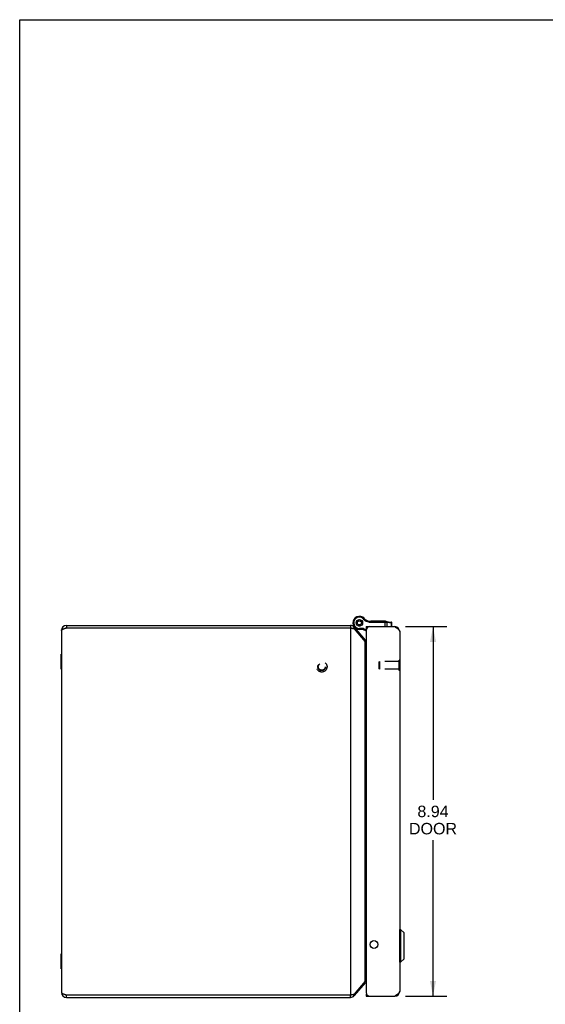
# Model space of a CAD drawing. Header units: inches. Extents: x 0 to 63, y 0 to 40.7.
# Tile 3 of 9: x 0 to 12.7, y 16.9 to 40.7. Entities that reach past the tile are written whole.
import ezdxf

# ---------------------------------------------------------------- set-up
doc = ezdxf.new("R2010")
doc.units = ezdxf.units.IN
doc.header["$LTSCALE"] = 3.462963
doc.header["$MEASUREMENT"] = 0
doc.linetypes.add('HIDDEN', pattern=[0.2, 0.1, -0.1])
doc.layers.get('0').update_dxf_attribs({"linetype": 'CONTINUOUS'})
for name, color, linetype in [('02___PRT_ALL_AXES', 7, 'CONTINUOUS'), ('06___PRT_ALL_SURFS', 7, 'CONTINUOUS'), ('DEFAULT_2', 8, 'HIDDEN'), ('DIMENSIONS', 7, 'CONTINUOUS')]:
    doc.layers.add(name, color=color, linetype=linetype)
doc.styles.get("Standard").update_dxf_attribs({"font": 'arial.ttf'})
doc.dimstyles.new('DIMSTYLE_1', dxfattribs={"dimtxt": 0.277778, "dimasz": 0.37037, "dimexe": 0.09, "dimexo": 0.07, "dimgap": 0.0375, "dimtad": 0, "dimtih": 1, "dimtoh": 1, "dimzin": 4, "dimdsep": 46, "dimtxsty": 'Standard', "dimblk": '_FILLED', "dimblk1": '_FILLED', "dimblk2": '_FILLED', "dimcen": 0.09, "dimazin": 1, "dimtfac": 1, "dimtofl": 0, "dimtmove": 0, "dimatfit": 3, "dimldrblk": '_FILLED', "dimfxl": 1, "dimtolj": 1, "dimtzin": 4, "dimarcsym": 0})

# ---------------------------------------------------------------- blocks, each defined once
blk = doc.blocks.new('_FILLED')
at = {"color": 0, "linetype": 'ByBlock'}
blk.add_solid([(0, 0), (-1, 0.2), (-1, -0.2)], dxfattribs=at)
blk = doc.blocks.new('*D17')
at = {"layer": 'DIMENSIONS', "color": 2, "linetype": 'Continuous'}
for p, q in [((9.335, 26.055), (10.335, 26.055)), ((10.002, 26.055), (10.002, 21.863)), ((10.002, 17.115), (10.002, 20.891)), ((9.335, 17.115), (10.335, 17.115))]:
    blk.add_line(p, q, dxfattribs=at)
at = {"layer": 'DIMENSIONS', "color": 2, "linetype": 'Continuous', "xscale": 0.3703703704, "yscale": 0.3703703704, "zscale": 0.3703703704}
for p, rotation in [((10.002, 26.055), 90), ((10.002, 17.115), 270)]:
    blk.add_blockref('_FILLED', p, dxfattribs=dict(at, rotation=rotation))
at = {"layer": 'DIMENSIONS', "color": 2, "linetype": 'Continuous', "insert": (10.002, 21.724), "char_height": 0.2778, "width": 1.16274, "attachment_point": 2, "line_spacing_factor": 0.9}
blk.add_mtext('8.94\\PDOOR', dxfattribs=at)

msp = doc.modelspace()

# ---------------------------------------------------------------- linework, layer by layer
at = {"color": 7, "linetype": 'Continuous'}
for p, q in [((0, 0), (0, 40.7407)), ((0, 40.7407), (62.963, 40.7407)), ((8.1736, 26.2109), (8.1814, 26.2149)), ((8.1814, 26.2149), (8.1887, 26.2197)), ((8.1982, 26.2231), (8.2069, 26.2241)), ((8.2069, 26.2241), (8.2154, 26.2262)), ((8.2254, 26.2262), (8.234, 26.2241)), ((8.234, 26.2241), (8.2427, 26.2231)), ((8.2521, 26.2197), (8.2594, 26.2149)), ((8.2594, 26.2149), (8.2673, 26.2109)), ((8.2998, 26.2833), (8.2897, 26.2661)), ((8.2998, 26.2833), (8.2897, 26.2661)), ((8.2897, 26.2661), (8.2897, 26.2661)), ((8.2998, 26.2833), (8.2998, 26.2833)), ((8.3358, 26.2534), (8.3206, 26.2404)), ((1.1309, 26.0851), (1.1309, 26.0251)), ((8.0039, 26.0851), (8.0039, 26.0251)), ((8.0958, 26.0422), (8.0609, 26.0129)), ((8.0737, 26.0899), (8.0739, 26.0895)), ((8.1424, 26.1473), (8.1419, 26.1561)), ((8.1419, 26.1386), (8.1424, 26.1473)), ((8.1436, 26.1659), (8.1471, 26.174)), ((8.1471, 26.1206), (8.1436, 26.1287)), ((8.1471, 26.174), (8.1496, 26.1824)), ((8.1496, 26.1122), (8.1471, 26.1206)), ((8.1547, 26.1911), (8.1607, 26.1975)), ((8.1607, 26.0972), (8.1547, 26.1036)), ((8.1607, 26.1975), (8.1659, 26.2045)), ((8.1659, 26.0901), (8.1607, 26.0972)), ((8.1814, 26.0798), (8.1736, 26.0837)), ((8.1887, 26.075), (8.1814, 26.0798)), ((8.2069, 26.0705), (8.1982, 26.0715)), ((8.2154, 26.0685), (8.2069, 26.0705)), ((8.2204, 25.9898), (8.2204, 26.0098)), ((8.3203, 26.0098), (8.2204, 26.0098)), ((8.3154, 25.9898), (8.2204, 25.9898)), ((8.234, 26.0705), (8.2254, 26.0685)), ((8.2427, 26.0715), (8.234, 26.0705)), ((8.2594, 26.0798), (8.2521, 26.075)), ((8.2673, 26.0837), (8.2594, 26.0798)), ((8.2749, 26.2045), (8.2802, 26.1975)), ((8.2802, 26.0972), (8.2749, 26.0901)), ((8.2802, 26.1975), (8.2862, 26.1911)), ((8.2862, 26.1036), (8.2802, 26.0972)), ((8.2912, 26.1824), (8.2937, 26.174)), ((8.2937, 26.1206), (8.2912, 26.1122)), ((8.2937, 26.174), (8.2972, 26.1659)), ((8.2972, 26.1287), (8.2937, 26.1206)), ((8.2989, 26.1561), (8.2984, 26.1473)), ((8.2984, 26.1473), (8.2989, 26.1386)), ((8.3154, 25.9898), (8.3203, 26.0098)), ((8.3154, 25.9898), (8.3859, 25.9531)), ((8.3203, 26.0098), (8.3865, 25.9753)), ((8.3859, 26.055), (8.3859, 25.995)), ((8.3859, 25.995), (8.3911, 25.995)), ((8.4565, 26.1865), (8.4534, 26.1667)), ((8.4757, 26.185), (8.4757, 26.165)), ((8.4757, 26.185), (8.8522, 26.185)), ((8.4757, 26.165), (8.8578, 26.165)), ((8.8403, 26.055), (8.8403, 26.185)), ((8.8695, 26.1838), (8.9867, 26.1674)), ((8.8776, 26.1641), (8.8962, 26.1624)), ((8.8962, 26.055), (8.8962, 26.1624)), ((8.8962, 26.1624), (8.9973, 26.1482)), ((8.9973, 26.055), (8.9973, 26.1482)), ((8.9973, 26.1482), (9.0039, 26.1476)), ((9.0039, 26.055), (9.0039, 26.1476)), ((9.0916, 26.054), (9.0905, 26.0457)), ((8.3588, 25.7288), (8.3398, 25.7129)), ((9.1999, 25.248), (9.1959, 25.248)), ((9.1999, 24.992), (9.1999, 25.248)), ((9.1999, 24.992), (9.1959, 24.992)), ((9.199, 18.727), (9.2177, 18.727)), ((9.199, 17.9389), (9.199, 18.727)), ((9.2177, 18.727), (9.3008, 18.6439)), ((9.2177, 18.727), (9.2177, 17.9389)), ((9.3008, 18.0221), (9.3008, 18.6439)), ((9.3029, 18.0271), (9.3029, 18.6389)), ((9.199, 17.9389), (9.2177, 17.9389)), ((9.2177, 17.9389), (9.3008, 18.0221)), ((8.3588, 17.4413), (8.3398, 17.4572)), ((8.0958, 17.1279), (8.0609, 17.1572)), ((8.3859, 17.175), (8.3911, 17.175)), ((8.3859, 17.175), (8.3859, 17.115)), ((1.1309, 17.0851), (1.1309, 17.1451)), ((8.0039, 17.0851), (8.0039, 17.1451)), ((8.4463, 17.115), (8.4463, 17.12)), ((9.0916, 17.116), (9.0905, 17.1243))]:
    msp.add_line(p, q, dxfattribs=at)
at = {"color": 3, "linetype": 'Continuous'}
for p, q in [((1.1309, 26.0851), (8.0039, 26.0851)), ((1.1309, 26.0251), (8.0039, 26.0251)), ((8.0039, 26.0251), (8.0039, 17.1451)), ((8.0958, 26.0422), (8.3588, 25.7288)), ((8.0958, 26.0036), (8.3588, 25.6903)), ((8.3859, 26.055), (9.0759, 26.055)), ((1.0109, 25.9651), (1.0109, 17.2051)), ((8.3859, 25.965), (8.3859, 17.205)), ((9.1959, 25.935), (9.1959, 17.235)), ((8.3588, 17.4799), (8.3588, 25.6903)), ((8.3588, 17.4799), (8.0958, 17.1665)), ((8.3588, 17.4413), (8.0958, 17.1279)), ((1.1309, 17.1451), (8.0039, 17.1451)), ((1.1309, 17.0851), (8.0039, 17.0851)), ((8.0039, 17.1451), (8.0188, 17.1481)), ((8.3859, 17.115), (9.0759, 17.115))]:
    msp.add_line(p, q, dxfattribs=at)
for points in [[(1.0109, 25.9651), (1.0111, 25.9676), (1.0119, 25.9701), (1.0132, 25.9726), (1.0149, 25.9751), (1.0172, 25.9776), (1.02, 25.9801), (1.0232, 25.9826), (1.0269, 25.9851), (1.0311, 25.9876), (1.0356, 25.9901), (1.0406, 25.9926), (1.046, 25.9951), (1.0518, 25.9976), (1.0578, 26.0001), (1.0642, 26.0026), (1.0708, 26.0051), (1.0777, 26.0076), (1.0849, 26.0101), (1.0922, 26.0126), (1.0998, 26.0151), (1.1075, 26.0176), (1.1152, 26.0201), (1.1231, 26.0226), (1.1309, 26.0251)], [(8.0039, 26.0251), (8.0188, 26.022), (8.0262, 26.0205), (8.0335, 26.019), (8.0407, 26.0174), (8.0477, 26.0159), (8.0546, 26.0144), (8.0613, 26.0128), (8.0677, 26.0113), (8.0739, 26.0098), (8.0799, 26.0082), (8.0855, 26.0067), (8.0908, 26.0052), (8.0958, 26.0036)], [(9.0759, 26.055), (9.0826, 26.0507), (9.0893, 26.0464), (9.096, 26.0421), (9.1026, 26.0379), (9.1091, 26.0336), (9.1156, 26.0293), (9.1218, 26.025), (9.128, 26.0207), (9.134, 26.0164), (9.1398, 26.0121), (9.1453, 26.0079), (9.1507, 26.0036), (9.1559, 25.9993), (9.1607, 25.995), (9.1654, 25.9907), (9.1697, 25.9864), (9.1738, 25.9822), (9.1775, 25.9779), (9.1809, 25.9736), (9.184, 25.9693), (9.1868, 25.965), (9.1892, 25.9607), (9.1912, 25.9564), (9.1929, 25.9521), (9.1942, 25.9479), (9.1952, 25.9436), (9.1957, 25.9393), (9.1959, 25.935)], [(8.3859, 25.6631), (8.3842, 25.6646), (8.3794, 25.6688), (8.3747, 25.6731), (8.3703, 25.6774), (8.3662, 25.6817), (8.3623, 25.686), (8.3588, 25.6903)], [(8.3859, 17.5071), (8.3842, 17.5056), (8.3794, 17.5013), (8.3747, 17.497), (8.3703, 17.4927), (8.3662, 17.4884), (8.3623, 17.4842), (8.3588, 17.4799)], [(1.0109, 17.2051), (1.0111, 17.2026), (1.0119, 17.2001), (1.0132, 17.1976), (1.0149, 17.1951), (1.0172, 17.1926), (1.02, 17.1901), (1.0232, 17.1876), (1.0269, 17.1851), (1.0311, 17.1826), (1.0356, 17.1801), (1.0406, 17.1776), (1.046, 17.1751), (1.0518, 17.1726), (1.0578, 17.1701), (1.0642, 17.1676), (1.0708, 17.1651), (1.0777, 17.1626), (1.0849, 17.1601), (1.0922, 17.1576), (1.0998, 17.1551), (1.1075, 17.1526), (1.1152, 17.1501), (1.1231, 17.1476), (1.1309, 17.1451)], [(8.0188, 17.1481), (8.0262, 17.1497), (8.0335, 17.1512), (8.0407, 17.1527), (8.0477, 17.1543), (8.0546, 17.1558), (8.0613, 17.1573), (8.0677, 17.1589), (8.0739, 17.1604), (8.0799, 17.1619), (8.0855, 17.1634), (8.0908, 17.165), (8.0958, 17.1665)], [(9.1959, 17.235), (9.1957, 17.2307), (9.1952, 17.2264), (9.1942, 17.2221), (9.1929, 17.2179), (9.1912, 17.2136), (9.1892, 17.2093), (9.1868, 17.205), (9.184, 17.2007), (9.1809, 17.1964), (9.1775, 17.1921), (9.1738, 17.1879), (9.1697, 17.1836), (9.1654, 17.1793), (9.1608, 17.175), (9.1559, 17.1707), (9.1508, 17.1664), (9.1454, 17.1622), (9.1398, 17.1579), (9.134, 17.1536), (9.128, 17.1493), (9.1218, 17.145), (9.1156, 17.1407), (9.1091, 17.1364), (9.1026, 17.1321), (9.096, 17.1279), (9.0894, 17.1236), (9.0826, 17.1193), (9.0759, 17.115)]]:
    msp.add_lwpolyline(points, dxfattribs=at)
at = {"color": 7, "linetype": 'Continuous'}
for points in [[(8.8522, 26.185), (8.8525, 26.185), (8.8527, 26.1849), (8.853, 26.1848), (8.8532, 26.1847), (8.8535, 26.1845), (8.8537, 26.1842), (8.854, 26.184), (8.8542, 26.1836), (8.8545, 26.1833), (8.8547, 26.1829), (8.8549, 26.1825), (8.8552, 26.182), (8.8554, 26.1815), (8.8556, 26.181), (8.8558, 26.1804), (8.856, 26.1798), (8.8562, 26.1791), (8.8564, 26.1785), (8.8565, 26.1778), (8.8567, 26.177), (8.8568, 26.1763), (8.857, 26.1755), (8.8571, 26.1747), (8.8572, 26.1739), (8.8573, 26.1731), (8.8574, 26.1722), (8.8575, 26.1714), (8.8576, 26.1705), (8.8577, 26.1696), (8.8577, 26.1687), (8.8578, 26.1678), (8.8578, 26.1668), (8.8578, 26.1659), (8.8578, 26.165)], [(8.8578, 26.165), (8.8597, 26.165), (8.8616, 26.165), (8.8635, 26.1649), (8.8654, 26.1649), (8.8672, 26.1648), (8.869, 26.1647), (8.8708, 26.1646), (8.8725, 26.1645), (8.8743, 26.1644), (8.8759, 26.1643), (8.8776, 26.1641)], [(8.8695, 26.1838), (8.8701, 26.1837), (8.8706, 26.1835), (8.8712, 26.1834), (8.8717, 26.1831), (8.8723, 26.1829), (8.8728, 26.1826), (8.8733, 26.1822), (8.8738, 26.1818), (8.8743, 26.1814), (8.8747, 26.1809), (8.8752, 26.1804), (8.8756, 26.1799), (8.876, 26.1793), (8.8764, 26.1787), (8.8767, 26.1781), (8.8771, 26.1774), (8.8774, 26.1767), (8.8777, 26.176), (8.878, 26.1753), (8.8782, 26.1745), (8.8785, 26.1737), (8.8787, 26.1729), (8.8788, 26.172), (8.879, 26.1712), (8.8791, 26.1703), (8.8792, 26.1694), (8.8793, 26.1686), (8.8793, 26.1677), (8.8793, 26.1667), (8.8793, 26.1658), (8.8793, 26.1649), (8.8792, 26.164)], [(8.8811, 26.1822), (8.8819, 26.182), (8.8828, 26.1818), (8.8836, 26.1816), (8.8844, 26.1813), (8.8852, 26.181), (8.886, 26.1806), (8.8868, 26.1802), (8.8875, 26.1798), (8.8882, 26.1793), (8.889, 26.1788), (8.8896, 26.1782), (8.8903, 26.1776), (8.8909, 26.177), (8.8915, 26.1763), (8.8921, 26.1756), (8.8926, 26.1748), (8.8931, 26.1741), (8.8936, 26.1733), (8.894, 26.1725), (8.8944, 26.1716), (8.8948, 26.1708), (8.8951, 26.1699), (8.8954, 26.169), (8.8956, 26.1681), (8.8958, 26.1671), (8.896, 26.1662), (8.8961, 26.1652), (8.8962, 26.1643), (8.8962, 26.1633), (8.8962, 26.1624)], [(8.9822, 26.168), (8.983, 26.1679), (8.9839, 26.1677), (8.9847, 26.1675), (8.9855, 26.1672), (8.9863, 26.1669), (8.9871, 26.1665), (8.9879, 26.1661), (8.9886, 26.1656), (8.9894, 26.1652), (8.9901, 26.1646), (8.9908, 26.1641), (8.9914, 26.1635), (8.992, 26.1628), (8.9926, 26.1621), (8.9932, 26.1614), (8.9937, 26.1607), (8.9942, 26.1599), (8.9947, 26.1591), (8.9951, 26.1583), (8.9955, 26.1575), (8.9959, 26.1566), (8.9962, 26.1557), (8.9965, 26.1548), (8.9967, 26.1539), (8.9969, 26.153), (8.9971, 26.1521), (8.9972, 26.1511), (8.9973, 26.1501), (8.9973, 26.1492), (8.9973, 26.1482)]]:
    msp.add_lwpolyline(points, dxfattribs=at)
for radius in [0.078, 0.048]:
    msp.add_circle((8.2204, 26.1473), radius, dxfattribs=at)
at = {"color": 3, "linetype": 'Continuous'}
msp.add_circle((8.5734, 18.365), 0.0938, dxfattribs=at)
at = {"color": 7, "linetype": 'Continuous'}
for centre, radius, start, end in [((8.2204, 26.1473), 0.1575, 59.73501, 270), ((8.2204, 26.1473), 0.1375, 59.73501, 270), ((8.2282, 26.1606), 0.1221, 40.79327, 59.73501), ((8.2282, 26.1606), 0.1421, 40.79327, 59.73501), ((8.2204, 26.1473), 0.1575, 37.359, 59.21001), ((8.4872, 26.3841), 0.22, 220.79327, 261.15991), ((8.4872, 26.3841), 0.2, 220.79327, 261.15991), ((1.1309, 25.9651), 0.06, 90, 125.80143), ((8.0039, 25.9651), 0.06, 66.8969, 90), ((8.316, 26.1843), 0.26, 201.378, 220), ((8.4757, 26.31), 0.145, 261.15991, 270), ((8.4757, 26.31), 0.125, 261.15991, 270), ((8.8522, 26.06), 0.125, 82.03818, 90.00008), ((8.9839, 26.1476), 0.02, 360, 82.03825), ((8.435, 25.8324), 0.125, 220, 246.85605), ((9.199, 18.724), 0.00305, 90, 180.00009), ((9.2958, 18.6389), 0.0071, 359.99999, 44.99999), ((9.199, 17.942), 0.00305, 179.99991, 270), ((9.2958, 18.0271), 0.0071, 315.00001, 0.00001), ((1.1309, 17.2051), 0.06, 234.19857, 270), ((8.0039, 17.2051), 0.06, 270, 293.1031)]:
    msp.add_arc(centre, radius, start, end, dxfattribs=at)
at = {"color": 3, "linetype": 'Continuous'}
for centre, radius, start, end in [((1.1309, 25.9651), 0.12, 90, 180), ((8.0039, 25.9651), 0.12, 40, 90), ((8.4759, 25.965), 0.09, 90, 180), ((9.0759, 25.935), 0.12, 0, 90), ((8.4047, 25.7674), 0.06, 220, 251.70745), ((8.4047, 17.4027), 0.06, 108.29255, 140), ((1.1309, 17.2051), 0.12, 180, 270), ((8.4759, 17.205), 0.09, 180, 270), ((9.0759, 17.235), 0.12, 270, 360), ((8.0039, 17.2051), 0.12, 270, 320)]:
    msp.add_arc(centre, radius, start, end, dxfattribs=at)
at = {"layer": '02___PRT_ALL_AXES', "color": 7, "linetype": 'Continuous'}
for p, q in [((8.4947, 26.185), (8.4947, 26.195)), ((8.4947, 26.195), (8.8351, 26.195)), ((8.5031, 26.185), (8.5031, 26.195)), ((8.555, 26.185), (8.555, 26.195)), ((8.5634, 26.185), (8.5634, 26.195)), ((8.5718, 26.185), (8.5718, 26.195)), ((8.6265, 26.185), (8.6265, 26.195)), ((8.6349, 26.185), (8.6349, 26.195)), ((8.6433, 26.185), (8.6433, 26.195)), ((8.6902, 26.185), (8.6902, 26.195)), ((8.6986, 26.185), (8.6986, 26.195)), ((8.707, 26.185), (8.707, 26.195)), ((8.7591, 26.185), (8.7591, 26.195)), ((8.7675, 26.185), (8.7675, 26.195)), ((8.7759, 26.185), (8.7759, 26.195)), ((8.8265, 26.185), (8.8265, 26.195)), ((8.8349, 26.185), (8.8349, 26.195)), ((8.8351, 26.185), (8.8351, 26.195))]:
    msp.add_line(p, q, dxfattribs=at)
msp.add_circle((8.2204, 26.1473), 0.079, dxfattribs=at)
at = {"layer": '06___PRT_ALL_SURFS', "color": 7, "linetype": 'Continuous'}
for p, q in [((1.0069, 25.0299), (1.0069, 25.3902)), ((1.0069, 25.3902), (1.0109, 25.3902)), ((1.0069, 25.3001), (1.0109, 25.3001)), ((1.0069, 25.12), (1.0109, 25.12)), ((1.0069, 25.0299), (1.0109, 25.0299)), ((9.1999, 24.9268), (9.1959, 24.9268)), ((9.1999, 24.8547), (9.1959, 24.8547)), ((9.1999, 24.9268), (9.1999, 24.6382)), ((9.1999, 24.7103), (9.1959, 24.7103)), ((9.1999, 24.6382), (9.1959, 24.6382)), ((9.1999, 19.1568), (9.1959, 19.1568)), ((9.1999, 19.0847), (9.1959, 19.0847)), ((9.1999, 19.1568), (9.1999, 18.8682)), ((9.1999, 18.9403), (9.1959, 18.9403)), ((9.1999, 18.8682), (9.1959, 18.8682)), ((1.0069, 17.7799), (1.0069, 18.1402)), ((1.0069, 18.1402), (1.0109, 18.1402)), ((1.0069, 18.0501), (1.0109, 18.0501)), ((1.0069, 17.87), (1.0109, 17.87)), ((1.0069, 17.7799), (1.0109, 17.7799))]:
    msp.add_line(p, q, dxfattribs=at)
at = {"layer": 'DEFAULT_2', "color": 8, "linetype": 'HIDDEN'}
for p, q in [((8.6999, 25.204), (8.7099, 25.214)), ((8.6999, 25.036), (8.6999, 25.204)), ((8.6999, 25.036), (8.7099, 25.026)), ((8.7099, 25.214), (8.7099, 25.026)), ((9.1819, 25.214), (8.7099, 25.214)), ((9.1819, 25.026), (8.7099, 25.026)), ((9.1959, 25.248), (9.1819, 25.248)), ((9.1819, 24.992), (9.1819, 25.248)), ((9.1959, 24.992), (9.1819, 24.992))]:
    msp.add_line(p, q, dxfattribs=at)
for radius in [0.128, 0.094, 0.084]:
    msp.add_circle((7.3099, 25.0851), radius, dxfattribs=at)

# ---------------------------------------------------------------- dimensions: what is measured, and where the dimension line sits
at = {"layer": 'DIMENSIONS', "color": 2, "linetype": 'Continuous'}
dim = msp.add_linear_dim(base=(10.0021, 26.055), p1=(9.2652, 17.115), p2=(9.2652, 26.055), angle=90, text='<>\\PDOOR', dimstyle='DIMSTYLE_1', dxfattribs=at)
dim.commit()
dim.dimension.update_dxf_attribs({"geometry": '*D17', "text_midpoint": (10.0021, 21.3767), "dimtype": 160})

doc.saveas('drawing.dxf')
